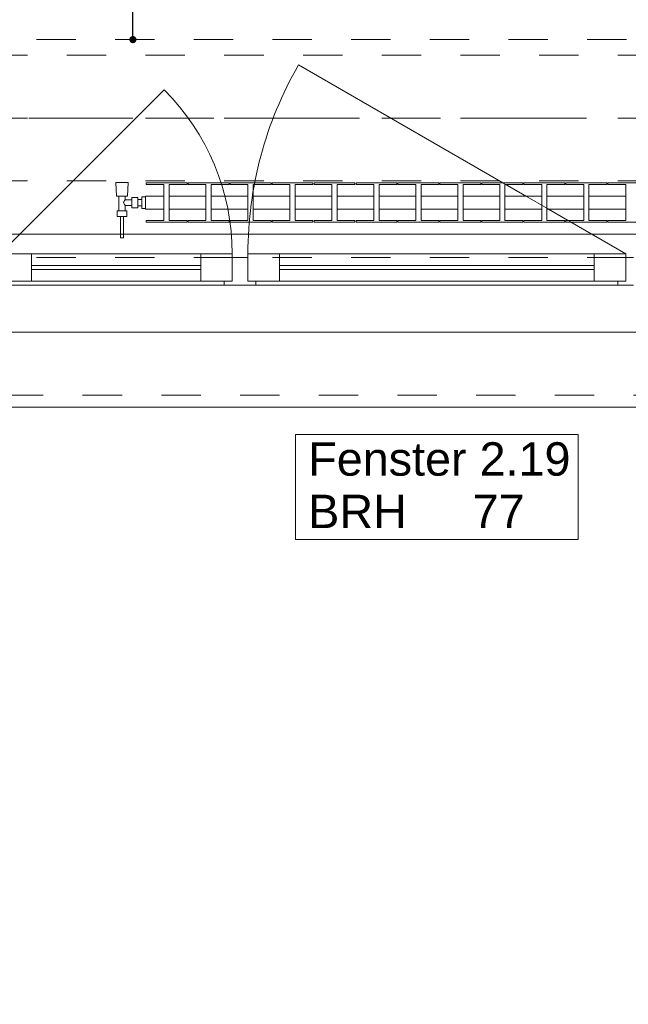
# Model space of a CAD drawing. Header units: metres. Extents: x -4 to 100, y -11 to 17.
# Tile 9 of 256: x 1.26 to 2.81, y -1.7 to 0.8. Entities that reach past the tile are written whole.
import ezdxf

# ---------------------------------------------------------------- set-up
doc = ezdxf.new("R2010")
doc.units = ezdxf.units.M
doc.header["$MEASUREMENT"] = 0
for name, pattern in [('Achse', [0.2, 0.1, -0.05, 0, -0.05]), ('Strichlinie doppelt', [0.546806, 0.264583, -0.105833, 0.070556, -0.105833]), ('Strichlinie eng', [0.115, 0.075, -0.04]), ('Untersicht', [0.1, 0.075, -0.025]), ('Wipeout_Contour', [1, 0, -1])]:
    doc.linetypes.add(name, pattern=pattern)
for name, color, linetype in [('152 - Bemaßung_ Beschriftung.Ausbau', 7, 'Continuous'), ('451 - Universal.Achsen Raster', 7, 'Continuous'), ('603 - Struktur.Bodenplatte_ Decke Roh', 7, 'Continuous'), ('604 - Struktur.Wand Aussen', 7, 'Continuous'), ('608 - Struktur.Träger', 7, 'Continuous'), ('650 - Abdeckung.Fußboden Aufbau', 7, 'Continuous'), ('801 - HKLSE.Heizung_ Klima_ Lüftung', 7, 'Continuous'), ('Neubau_152 - Bemaßung_ Beschriftung.Ausbau', 7, 'Continuous'), ('Neubau_653 - Abdeckung.TB Verkofferung', 7, 'Continuous')]:
    doc.layers.add(name, color=color, linetype=linetype)
doc.styles.add('ERSTELLTER_STIL_2', font='txt')
doc.dimstyles.new('ERSTELLTER_STIL__3', dxfattribs={"dimtxt": 0.1, "dimasz": 0.0532, "dimexe": 0.18, "dimexo": 0.0625, "dimgap": 0, "dimtad": 1, "dimzin": 0, "dimdsep": 46, "dimtxsty": 'ERSTELLTER_STIL_2', "dimblk": 'ARROWHEAD_2', "dimblk1": 'ARROWHEAD_2', "dimblk2": 'ARROWHEAD_2', "dimcen": 0.09, "dimse1": 1, "dimse2": 1, "dimclrd": 7, "dimclre": 7, "dimclrt": 7, "dimazin": 0, "dimtfac": 1, "dimtdec": 4, "dimtmove": 0, "dimatfit": 3, "dimfxl": 1, "dimtolj": 1, "dimtzin": 0, "dimarcsym": 0})
doc.dimstyles.new('ERSTELLTER_STIL__5', dxfattribs={"dimtxt": 0.1, "dimasz": 0.0532, "dimexe": 0.18, "dimexo": 0.0625, "dimgap": 0, "dimtad": 1, "dimtih": 1, "dimtoh": 1, "dimzin": 0, "dimdsep": 46, "dimtxsty": 'ERSTELLTER_STIL_2', "dimblk": 'ARROWHEAD_2', "dimblk1": 'ARROWHEAD_2', "dimblk2": 'ARROWHEAD_2', "dimcen": 0.09, "dimse1": 1, "dimse2": 1, "dimclrd": 7, "dimclre": 7, "dimclrt": 7, "dimazin": 0, "dimtfac": 1, "dimtdec": 4, "dimtmove": 0, "dimatfit": 3, "dimfxl": 1, "dimtolj": 1, "dimtzin": 0, "dimarcsym": 0})
doc.dimstyles.new('ERSTELLTER_STIL__8', dxfattribs={"dimtxt": 0.18, "dimasz": 0.03648, "dimexe": 0.18, "dimexo": 0.0625, "dimgap": 0, "dimtad": 0, "dimtih": 1, "dimtoh": 1, "dimdec": 4, "dimzin": 0, "dimdsep": 46, "dimcen": 0.09, "dimadec": 0, "dimazin": 0, "dimtfac": 1, "dimtdec": 4, "dimtmove": 0, "dimatfit": 3, "dimldrblk": 'ARROWHEAD_11', "dimfxl": 1, "dimtolj": 1, "dimtzin": 0, "dimarcsym": 0})

# ---------------------------------------------------------------- blocks, each defined once
blk = doc.blocks.new('ARROWHEAD_11')
at = {"color": 0, "linetype": 'Continuous', "lineweight": 0}
blk.add_line((0, 0), (-1, 0), dxfattribs=at)
at = {"color": 0, "linetype": 'Continuous', "lineweight": 0, "const_width": 0.25, "flags": 128}
blk.add_lwpolyline([(-0.125, 0, 1), (0.125, 0, 1)], format="xyb", close=True, dxfattribs=at)
blk = doc.blocks.new('*D420')
at = {"layer": '152 - Bemaßung_ Beschriftung.Ausbau', "color": 7, "linetype": 'Continuous', "lineweight": 5}
for p, q in [((-1.71, 5.8927), (-1.64, 5.8523)), ((-1.675, 0.245), (-1.675, 5.8725)), ((-1.71, 0.2652), (-1.64, 0.2248)), ((-1.6225, 0.245), (-1.7275, 0.245)), ((-1.675, 0.005), (-1.675, 0.245))]:
    blk.add_line(p, q, dxfattribs=at)
at = {"layer": '152 - Bemaßung_ Beschriftung.Ausbau', "color": 7, "lineweight": 5, "char_height": 0.1, "attachment_point": 7, "rotation": 90, "style": 'ERSTELLTER_STIL_2'}
for s, insert in [('\\A1;{\\pql;\\fArial|b0|i0|c0|p38;15}', (-1.695, 5.7005)), ('\\A1;{\\pql;\\fArial|b0|i0|c0|p38;5,62\\fArial|b0|i0|c0|p38;\\A1{\\H.66x;\\S75^  ;}}', (-1.6756, 2.7997))]:
    blk.add_mtext(s, dxfattribs=dict(at, insert=insert))
blk = doc.blocks.new('ARROWHEAD_2')
at = {"color": 0, "linetype": 'Continuous', "lineweight": 0}
for p, q in [((-0.378, -0.655), (0.378, 0.655)), ((0, 0), (-1, 0))]:
    blk.add_line(p, q, dxfattribs=at)
blk = doc.blocks.new('*D421')
at = {"layer": '152 - Bemaßung_ Beschriftung.Ausbau', "color": 7, "linetype": 'Continuous', "lineweight": 5}
for p, q in [((-1.71, 6.0427), (-1.64, 6.0023)), ((-1.675, 5.8725), (-1.675, 6.0225)), ((-1.71, 5.8927), (-1.64, 5.8523)), ((-1.6225, 5.8725), (-1.7275, 5.8725)), ((-1.675, 0.245), (-1.675, 5.8725))]:
    blk.add_line(p, q, dxfattribs=at)
blk = doc.blocks.new('*D442')
at = {"layer": '152 - Bemaßung_ Beschriftung.Ausbau', "color": 7, "linetype": 'Continuous', "lineweight": 5}
for p, q in [((0.0052, -4.025), (-0.0352, -4.095)), ((1.1402, -4.025), (1.0998, -4.095)), ((1.12, -4.1125), (1.12, -4.0075)), ((-0.015, -4.06), (1.12, -4.06)), ((1.12, -4.06), (3.52, -4.06))]:
    blk.add_line(p, q, dxfattribs=at)
at = {"layer": '152 - Bemaßung_ Beschriftung.Ausbau', "color": 7, "lineweight": 5, "insert": (0.3944, -4.0594), "char_height": 0.1, "attachment_point": 7, "style": 'ERSTELLTER_STIL_2'}
blk.add_mtext('\\A1;{\\pql;\\fArial|b0|i0|c0|p38;1,13\\fArial|b0|i0|c0|p38;\\A1{\\H.66x;\\S5^  ;}}', dxfattribs=at)
blk = doc.blocks.new('*D443')
at = {"layer": '152 - Bemaßung_ Beschriftung.Ausbau', "color": 7, "linetype": 'Continuous', "lineweight": 5}
for p, q in [((1.1402, -4.025), (1.0998, -4.095)), ((3.5402, -4.025), (3.4998, -4.095)), ((1.12, -4.06), (3.52, -4.06))]:
    blk.add_line(p, q, dxfattribs=at)
at = {"layer": '152 - Bemaßung_ Beschriftung.Ausbau', "color": 7, "lineweight": 5, "char_height": 0.1, "attachment_point": 7, "style": 'ERSTELLTER_STIL_2'}
for s, insert in [('\\A1;{\\pql;\\fArial|b0|i0|c0|p38;2,40}', (2.187, -4.04)), ('\\A1;{\\pql;\\fArial|b0|i0|c0|p38;2,01}', (2.187, -4.18))]:
    blk.add_mtext(s, dxfattribs=dict(at, insert=insert))
blk = doc.blocks.new('*D444')
at = {"layer": '152 - Bemaßung_ Beschriftung.Ausbau', "color": 7, "linetype": 'Continuous', "lineweight": 5}
for p, q in [((3.5402, -4.025), (3.4998, -4.095)), ((3.52, -4.1125), (3.52, -4.0075)), ((4.7402, -4.025), (4.6998, -4.095)), ((4.72, -4.1125), (4.72, -4.0075)), ((1.12, -4.06), (3.52, -4.06)), ((3.52, -4.06), (4.72, -4.06)), ((4.72, -4.06), (7.12, -4.06))]:
    blk.add_line(p, q, dxfattribs=at)
at = {"layer": '152 - Bemaßung_ Beschriftung.Ausbau', "color": 7, "lineweight": 5, "insert": (3.987, -4.04), "char_height": 0.1, "attachment_point": 7, "style": 'ERSTELLTER_STIL_2'}
blk.add_mtext('\\A1;{\\pql;\\fArial|b0|i0|c0|p38;1,20}', dxfattribs=at)
blk = doc.blocks.new('*D479')
at = {"layer": '152 - Bemaßung_ Beschriftung.Ausbau', "color": 7, "linetype": 'Continuous', "lineweight": 5}
for p, q in [((0.225, -4.6125), (0.225, -4.5075)), ((4.045, -4.6125), (4.045, -4.5075)), ((0.2452, -4.525), (0.2048, -4.595)), ((4.0652, -4.525), (4.0248, -4.595)), ((-0.015, -4.56), (0.225, -4.56)), ((0.225, -4.56), (4.045, -4.56)), ((4.045, -4.56), (4.195, -4.56))]:
    blk.add_line(p, q, dxfattribs=at)
at = {"layer": '152 - Bemaßung_ Beschriftung.Ausbau', "color": 7, "lineweight": 5, "char_height": 0.1, "attachment_point": 7, "style": 'ERSTELLTER_STIL_2'}
for s, insert in [('\\A1;{\\pql;\\fArial|b0|i0|c0|p38;3,82}', (1.9261, -4.54)), ('\\A1;{\\pql;\\fArial|b0|i0|c0|p38;15}', (3.873, -4.54))]:
    blk.add_mtext(s, dxfattribs=dict(at, insert=insert))
blk = doc.blocks.new('*D522')
at = {"layer": '152 - Bemaßung_ Beschriftung.Ausbau', "color": 7, "linetype": 'Continuous', "lineweight": 5}
for p, q in [((0.68, -5.1125), (0.68, -5.0075)), ((3.98, -5.1125), (3.98, -5.0075)), ((0.7002, -5.025), (0.6598, -5.095)), ((4.0002, -5.025), (3.9598, -5.095)), ((0.38, -5.06), (0.68, -5.06)), ((0.68, -5.06), (3.98, -5.06)), ((3.98, -5.06), (4.28, -5.06))]:
    blk.add_line(p, q, dxfattribs=at)
at = {"layer": '152 - Bemaßung_ Beschriftung.Ausbau', "color": 7, "lineweight": 5, "insert": (2.197, -5.04), "char_height": 0.1, "attachment_point": 7, "style": 'ERSTELLTER_STIL_2'}
blk.add_mtext('\\A1;{\\pql;\\fArial|b0|i0|c0|p38;3,30}', dxfattribs=at)
blk = doc.blocks.new('*D562')
at = {"layer": '152 - Bemaßung_ Beschriftung.Ausbau', "color": 7, "linetype": 'Continuous', "lineweight": 5}
for p, q in [((-0.165, -6.1125), (-0.165, -6.0075)), ((62.425, -6.1125), (62.425, -6.0075)), ((-0.1448, -6.025), (-0.1852, -6.095)), ((62.4048, -6.095), (62.4452, -6.025)), ((-0.1992, -6.06), (-0.165, -6.06)), ((-0.165, -6.06), (62.425, -6.06)), ((62.425, -6.06), (62.4593, -6.06))]:
    blk.add_line(p, q, dxfattribs=at)
at = {"layer": '152 - Bemaßung_ Beschriftung.Ausbau', "color": 7, "lineweight": 5, "insert": (30.959, -6.04), "char_height": 0.1, "attachment_point": 7, "style": 'ERSTELLTER_STIL_2'}
blk.add_mtext('\\A1;{\\pql;\\fArial|b0|i0|c0|p38;62,59}', dxfattribs=at)
blk = doc.blocks.new('*D747')
at = {"layer": '152 - Bemaßung_ Beschriftung.Ausbau', "color": 7, "linetype": 'Continuous', "lineweight": 5}
for p, q in [((-0.165, -5.6125), (-0.165, -5.5075)), ((43.74, -5.6125), (43.74, -5.5075)), ((-0.1448, -5.525), (-0.1852, -5.595)), ((43.7602, -5.525), (43.7198, -5.595)), ((-0.1992, -5.56), (-0.165, -5.56)), ((-0.165, -5.56), (43.74, -5.56)), ((43.74, -5.56), (43.89, -5.56))]:
    blk.add_line(p, q, dxfattribs=at)
at = {"layer": '152 - Bemaßung_ Beschriftung.Ausbau', "color": 7, "lineweight": 5, "char_height": 0.1, "attachment_point": 7, "style": 'ERSTELLTER_STIL_2'}
for s, insert in [('\\A1;{\\pql;\\fArial|b0|i0|c0|p38;43,90\\fArial|b0|i0|c0|p38;\\A1{\\H.66x;\\S5^  ;}}', (21.5915, -5.5594)), ('\\A1;{\\pql;\\fArial|b0|i0|c0|p38;15}', (43.7399, -5.5505))]:
    blk.add_mtext(s, dxfattribs=dict(at, insert=insert))

msp = doc.modelspace()

# ---------------------------------------------------------------- linework, layer by layer
at = {"layer": '451 - Universal.Achsen Raster', "color": 160, "linetype": 'Strichlinie doppelt', "lineweight": 9, "true_color": 0x3232ff}
msp.add_line((64.935, 0.55), (-3.175, 0.55), dxfattribs=at)
at = {"layer": '603 - Struktur.Bodenplatte_ Decke Roh', "color": 7, "linetype": 'Continuous', "lineweight": 18, "flags": 128}
msp.add_lwpolyline([(-0.015, 13.695), (-0.015, 0.005), (43.89, 0.005)], dxfattribs=at)
at = {"layer": '604 - Struktur.Wand Aussen', "color": 7, "linetype": 'Continuous', "lineweight": 13}
for p, q in [((1.21, 0.205), (1.29, 0.205)), ((1.29, 0.205), (1.72, 0.205)), ((1.29, 0.205), (1.29, 0.135)), ((1.72, 0.135), (1.72, 0.205)), ((1.72, 0.205), (1.8, 0.205)), ((1.8, 0.205), (1.8, 0.135)), ((1.84, 0.135), (1.84, 0.205)), ((1.84, 0.205), (1.92, 0.205)), ((1.92, 0.205), (2.72, 0.205)), ((1.92, 0.205), (1.92, 0.135)), ((2.72, 0.135), (2.72, 0.205)), ((2.72, 0.205), (2.8, 0.205)), ((2.8, 0.205), (2.8, 0.135)), ((1.8, 0.135), (1.8, 0.195)), ((1.8, 0.195), (1.82, 0.195)), ((1.82, 0.195), (1.84, 0.195)), ((1.84, 0.195), (1.84, 0.135)), ((2.8, 0.135), (2.8, 0.195)), ((2.8, 0.195), (2.82, 0.195)), ((1.29, 0.175), (1.72, 0.175)), ((1.72, 0.165), (1.29, 0.165)), ((1.92, 0.175), (2.72, 0.175)), ((2.72, 0.165), (1.92, 0.165)), ((1.29, 0.135), (1.21, 0.135)), ((1.72, 0.135), (1.29, 0.135)), ((1.8, 0.135), (1.72, 0.135)), ((1.78, 0.125), (1.78, 0.135)), ((1.78, 0.135), (1.8, 0.135)), ((1.84, 0.135), (1.86, 0.135)), ((1.92, 0.135), (1.84, 0.135)), ((1.86, 0.135), (1.86, 0.125)), ((2.72, 0.135), (1.92, 0.135)), ((2.8, 0.135), (2.72, 0.135)), ((2.78, 0.125), (2.78, 0.135)), ((2.78, 0.135), (2.8, 0.135)), ((1.78, 0.125), (1.23, 0.125)), ((1.82, 0.125), (1.78, 0.125)), ((1.86, 0.125), (1.82, 0.125)), ((2.78, 0.125), (1.86, 0.125)), ((2.82, 0.125), (2.78, 0.125))]:
    msp.add_line(p, q, dxfattribs=at)
at = {"layer": '604 - Struktur.Wand Aussen', "color": 7, "linetype": 'Strichlinie eng', "lineweight": 9}
msp.add_line((1.22, -0.155), (3.42, -0.155), dxfattribs=at)
at = {"layer": '604 - Struktur.Wand Aussen', "color": 7, "linetype": 'Continuous', "lineweight": 9}
msp.add_line((1.22, -0.185), (3.42, -0.185), dxfattribs=at)
at = {"layer": '604 - Struktur.Wand Aussen', "color": 7, "linetype": 'Continuous', "lineweight": 9, "flags": 128}
msp.add_lwpolyline([(1.9606, -0.5221), (2.6794, -0.5221), (2.6794, -0.3886), (2.6794, -0.255), (1.9606, -0.255), (1.9606, -0.3886)], close=True, dxfattribs=at)
at = {"layer": '608 - Struktur.Träger', "color": 7, "linetype": 'Untersicht', "lineweight": 13}
msp.add_line((0.38, 0.71), (61.88, 0.71), dxfattribs=at)
at = {"layer": '608 - Struktur.Träger', "color": 7, "linetype": 'Achse', "lineweight": 9}
msp.add_line((0.38, 0.55), (61.88, 0.55), dxfattribs=at)
at = {"layer": '650 - Abdeckung.Fußboden Aufbau', "color": 7, "linetype": 'Continuous', "lineweight": 13, "flags": 128}
msp.add_lwpolyline([(0.2348, 0.71), (0.69, 0.71), (0.69, 0.255), (3.97, 0.255), (3.97, 0.71), (4.045, 0.71), (4.045, 5.8725), (2.7, 5.8725)], dxfattribs=at)
at = {"layer": 'Neubau_653 - Abdeckung.TB Verkofferung', "color": 1, "linetype": 'Untersicht', "lineweight": 9}
for p, q in [((0.7025, 0.7495), (29.33, 0.7495)), ((0.7025, 0.195), (29.33, 0.195))]:
    msp.add_line(p, q, dxfattribs=at)

# ---------------------------------------------------------------- texts
at = {"layer": '604 - Struktur.Wand Aussen', "color": 7, "lineweight": 9, "char_height": 0.085, "style": 'ERSTELLTER_STIL_2'}
for s, insert, attachment_point in [('\\A1;{\\pql;\\pt0;\\fArial|b0|i0|c0|p38;Fenster 2.19}', (1.9932, -0.3608), 7), ('\\A1;{\\pql;\\pt0;\\fArial|b0|i0|c0|p38;}', (2.5399, -0.3886), 1), ('\\A1;{\\pql;\\pt0;\\fArial|b0|i0|c0|p38;BRH}', (1.9932, -0.408), 1), ('\\A1;{\\pql;\\pt0,0.05;\\fArial|b0|i0|c0|p38;77\\fArial|b0|i0|c0|p38;\\A1{\\H.66x;\\S^  ;}\\fArial|b0|i0|c0|p38;\\fArial|b0|i0|c0|p38;\\A1{\\H.66x;\\S^  ;}}', (2.4109, -0.408), 1)]:
    msp.add_mtext(s, dxfattribs=dict(at, insert=insert, attachment_point=attachment_point))

# ---------------------------------------------------------------- dimensions: what is measured, and where the dimension line sits
at = {"layer": '152 - Bemaßung_ Beschriftung.Ausbau', "color": 7, "linetype": 'Continuous', "lineweight": 5}
for base, p1, p2, picture, middle in [((1.12, -4.0599999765), (-0.015, 0.005), (1.12, 0.125), '*D442', (0.6593704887, -3.9899999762)), ((3.52, -4.06), (1.12, 0.125), (3.52, 0.125), '*D443', (2.3169, -3.99)), ((4.72, -4.06), (3.52, 0.125), (4.72, 0.125), '*D444', (4.1169, -3.99)), ((62.425, -6.06), (-0.165, -0.145), (62.425, -0.145), '*D562', (31.127, -5.99)), ((43.7400000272, -5.5599999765), (-0.165, -0.145), (43.7400000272, -0.145), '*D747', (21.8945452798, -5.4899999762))]:
    dim = msp.add_linear_dim(base=base, p1=p1, p2=p2, angle=0, dimstyle='ERSTELLTER_STIL__5', dxfattribs=at)
    dim.commit()
    dim.dimension.update_dxf_attribs({"geometry": picture, "text_midpoint": middle, "dimtype": 160})

# ---------------------------------------------------------------- leaders
at = {"layer": 'Neubau_152 - Bemaßung_ Beschriftung.Ausbau', "color": 1, "linetype": 'Continuous', "lineweight": 13, "annotation_type": 0, "has_hookline": 1, "hookline_direction": 0, "text_width": 0.458}
msp.add_leader([(1.5477, 0.7495), (1.5477, 1.0244), (1.685, 1.0244)], dimstyle='ERSTELLTER_STIL__8', dxfattribs=at)

# ---------------------------------------------------------------- next in the draw order: wipeouts: each hides what was drawn before it
at = {"color": 254, "linetype": 'Wipeout_Contour', "lineweight": 0, "ltscale": 596.627745}
msp.add_wipeout([(1.58, 0.3183), (1.6267, 0.3183), (1.6267, 0.2892), (1.5813, 0.2892), (1.5813, 0.285), (1.6853, 0.285), (1.6853, 0.2892), (1.64, 0.2892), (1.64, 0.3183), (1.7333, 0.3183), (1.7333, 0.2892), (1.688, 0.2892), (1.688, 0.285), (1.792, 0.285), (1.792, 0.2892), (1.7467, 0.2892), (1.7467, 0.3183), (1.84, 0.3183), (1.84, 0.2892), (1.7947, 0.2892), (1.7947, 0.285), (1.8987, 0.285), (1.8987, 0.2892), (1.8533, 0.2892), (1.8533, 0.3183), (1.9467, 0.3183), (1.9467, 0.2892), (1.9013, 0.2892), (1.9013, 0.285), (2.0053, 0.285), (2.0053, 0.2892), (1.96, 0.2892), (1.96, 0.3183), (2.0533, 0.3183), (2.0533, 0.2892), (2.008, 0.2892), (2.008, 0.285), (2.112, 0.285), (2.112, 0.2892), (2.0667, 0.2892), (2.0667, 0.3183), (2.16, 0.3183), (2.16, 0.2892), (2.1147, 0.2892), (2.1147, 0.285), (2.2187, 0.285), (2.2187, 0.2892), (2.1733, 0.2892), (2.1733, 0.3183), (2.2667, 0.3183), (2.2667, 0.2892), (2.2213, 0.2892), (2.2213, 0.285), (2.3253, 0.285), (2.3253, 0.2892), (2.28, 0.2892), (2.28, 0.3183), (2.3733, 0.3183), (2.3733, 0.2892), (2.328, 0.2892), (2.328, 0.285), (2.432, 0.285), (2.432, 0.2892), (2.3867, 0.2892), (2.3867, 0.3183), (2.48, 0.3183), (2.48, 0.2892), (2.4347, 0.2892), (2.4347, 0.285), (2.5387, 0.285), (2.5387, 0.2892), (2.4933, 0.2892), (2.4933, 0.3183), (2.5867, 0.3183), (2.5867, 0.2892), (2.5413, 0.2892), (2.5413, 0.285), (2.6453, 0.285), (2.6453, 0.2892), (2.6, 0.2892), (2.6, 0.3183), (2.6933, 0.3183), (2.6933, 0.2892), (2.648, 0.2892), (2.648, 0.285), (2.752, 0.285), (2.752, 0.2892), (2.7067, 0.2892), (2.7067, 0.3183), (2.8, 0.3183), (2.8, 0.2892), (2.7547, 0.2892), (2.7547, 0.285), (2.8587, 0.285), (2.8587, 0.2892), (2.8133, 0.2892), (2.8133, 0.3183), (2.9067, 0.3183), (2.9067, 0.2892), (2.8613, 0.2892), (2.8613, 0.285), (2.9653, 0.285), (2.9653, 0.2892), (2.92, 0.2892), (2.92, 0.3183), (3.0133, 0.3183), (3.0133, 0.2892), (2.968, 0.2892), (2.968, 0.285), (3.072, 0.285), (3.072, 0.2892), (3.0267, 0.2892), (3.0267, 0.3183), (3.12, 0.3183), (3.12, 0.2892), (3.0747, 0.2892), (3.0747, 0.285), (3.1787, 0.285), (3.1787, 0.2892), (3.1333, 0.2892), (3.1333, 0.3183), (3.18, 0.3183), (3.18, 0.3517), (3.1333, 0.3517), (3.1333, 0.3808), (3.1787, 0.3808), (3.1787, 0.385), (3.0747, 0.385), (3.0747, 0.3808), (3.12, 0.3808), (3.12, 0.3517), (3.0267, 0.3517), (3.0267, 0.3808), (3.072, 0.3808), (3.072, 0.385), (2.968, 0.385), (2.968, 0.3808), (3.0133, 0.3808), (3.0133, 0.3517), (2.92, 0.3517), (2.92, 0.3808), (2.9653, 0.3808), (2.9653, 0.385), (2.8613, 0.385), (2.8613, 0.3808), (2.9067, 0.3808), (2.9067, 0.3517), (2.8133, 0.3517), (2.8133, 0.3808), (2.8587, 0.3808), (2.8587, 0.385), (2.7547, 0.385), (2.7547, 0.3808), (2.8, 0.3808), (2.8, 0.3517), (2.7067, 0.3517), (2.7067, 0.3808), (2.752, 0.3808), (2.752, 0.385), (2.648, 0.385), (2.648, 0.3808), (2.6933, 0.3808), (2.6933, 0.3517), (2.6, 0.3517), (2.6, 0.3808), (2.6453, 0.3808), (2.6453, 0.385), (2.5413, 0.385), (2.5413, 0.3808), (2.5867, 0.3808), (2.5867, 0.3517), (2.4933, 0.3517), (2.4933, 0.3808), (2.5387, 0.3808), (2.5387, 0.385), (2.4347, 0.385), (2.4347, 0.3808), (2.48, 0.3808), (2.48, 0.3517), (2.3867, 0.3517), (2.3867, 0.3808), (2.432, 0.3808), (2.432, 0.385), (2.328, 0.385), (2.328, 0.3808), (2.3733, 0.3808), (2.3733, 0.3517), (2.28, 0.3517), (2.28, 0.3808), (2.3253, 0.3808), (2.3253, 0.385), (2.2213, 0.385), (2.2213, 0.3808), (2.2667, 0.3808), (2.2667, 0.3517), (2.1733, 0.3517), (2.1733, 0.3808), (2.2187, 0.3808), (2.2187, 0.385), (2.1147, 0.385), (2.1147, 0.3808), (2.16, 0.3808), (2.16, 0.3517), (2.0667, 0.3517), (2.0667, 0.3808), (2.112, 0.3808), (2.112, 0.385), (2.008, 0.385), (2.008, 0.3808), (2.0533, 0.3808), (2.0533, 0.3517), (1.96, 0.3517), (1.96, 0.3808), (2.0053, 0.3808), (2.0053, 0.385), (1.9013, 0.385), (1.9013, 0.3808), (1.9467, 0.3808), (1.9467, 0.3517), (1.8533, 0.3517), (1.8533, 0.3808), (1.8987, 0.3808), (1.8987, 0.385), (1.7947, 0.385), (1.7947, 0.3808), (1.84, 0.3808), (1.84, 0.3517), (1.7467, 0.3517), (1.7467, 0.3808), (1.792, 0.3808), (1.792, 0.385), (1.688, 0.385), (1.688, 0.3808), (1.7333, 0.3808), (1.7333, 0.3517), (1.64, 0.3517), (1.64, 0.3808), (1.6853, 0.3808), (1.6853, 0.385), (1.5813, 0.385), (1.5813, 0.3808), (1.6267, 0.3808), (1.6267, 0.3517), (1.58, 0.3517)], dxfattribs=at).dxf.layer = '801 - HKLSE.Heizung_ Klima_ Lüftung'

# ---------------------------------------------------------------- next in the draw order: linework, layer by layer
at = {"layer": '604 - Struktur.Wand Aussen', "color": 7, "linetype": 'Continuous', "lineweight": 9}
msp.add_line((2.8, 0.205), (1.9686, 0.685), dxfattribs=at)
for centre, radius, start, end in [((2.8, 0.205), 0.96, 150, 180), ((1.21, 0.205), 0.59, 0, 45)]:
    msp.add_arc(centre, radius, start, end, dxfattribs=at)
at = {"layer": '801 - HKLSE.Heizung_ Klima_ Lüftung', "color": 7, "linetype": 'Continuous', "lineweight": 5}
for p, q in [((1.6267, 0.2892), (1.6267, 0.3808)), ((1.6853, 0.3808), (1.64, 0.3808)), ((1.64, 0.3808), (1.64, 0.2892)), ((1.6853, 0.385), (1.6853, 0.3808)), ((1.688, 0.385), (1.792, 0.385)), ((1.688, 0.3808), (1.688, 0.385)), ((1.688, 0.385), (1.792, 0.385)), ((1.688, 0.3808), (1.688, 0.385)), ((1.7333, 0.3808), (1.688, 0.3808)), ((1.7333, 0.2892), (1.7333, 0.3808)), ((1.792, 0.3808), (1.7467, 0.3808)), ((1.7467, 0.3808), (1.7467, 0.2892)), ((1.792, 0.385), (1.792, 0.3808)), ((1.792, 0.385), (1.792, 0.3808)), ((1.7947, 0.385), (1.8987, 0.385)), ((1.7947, 0.385), (1.8987, 0.385)), ((1.7947, 0.3808), (1.7947, 0.385)), ((1.84, 0.3808), (1.7947, 0.3808)), ((1.84, 0.2892), (1.84, 0.3808)), ((1.8987, 0.3808), (1.8533, 0.3808)), ((1.8533, 0.3808), (1.8533, 0.2892)), ((1.8987, 0.385), (1.8987, 0.3808)), ((1.8987, 0.385), (1.8987, 0.3808)), ((1.9013, 0.385), (2.0053, 0.385)), ((1.9013, 0.385), (2.0053, 0.385)), ((1.9013, 0.3808), (1.9013, 0.385)), ((1.9467, 0.3808), (1.9013, 0.3808)), ((1.9467, 0.2892), (1.9467, 0.3808)), ((2.0053, 0.3808), (1.96, 0.3808)), ((1.96, 0.3808), (1.96, 0.2892)), ((2.0053, 0.385), (2.0053, 0.3808)), ((2.008, 0.385), (2.112, 0.385)), ((2.008, 0.3808), (2.008, 0.385)), ((2.008, 0.385), (2.112, 0.385)), ((2.008, 0.3808), (2.008, 0.385)), ((2.0533, 0.3808), (2.008, 0.3808)), ((2.0533, 0.2892), (2.0533, 0.3808)), ((2.112, 0.3808), (2.0667, 0.3808)), ((2.0667, 0.3808), (2.0667, 0.2892)), ((2.112, 0.385), (2.112, 0.3808)), ((2.112, 0.385), (2.112, 0.3808)), ((2.1147, 0.385), (2.2187, 0.385)), ((2.1147, 0.385), (2.2187, 0.385)), ((2.1147, 0.3808), (2.1147, 0.385)), ((2.16, 0.3808), (2.1147, 0.3808)), ((2.16, 0.2892), (2.16, 0.3808)), ((2.2187, 0.3808), (2.1733, 0.3808)), ((2.1733, 0.3808), (2.1733, 0.2892)), ((2.2187, 0.385), (2.2187, 0.3808)), ((2.2213, 0.385), (2.3253, 0.385)), ((2.2213, 0.3808), (2.2213, 0.385)), ((2.2213, 0.385), (2.3253, 0.385)), ((2.2213, 0.3808), (2.2213, 0.385)), ((2.2667, 0.3808), (2.2213, 0.3808)), ((2.2667, 0.2892), (2.2667, 0.3808)), ((2.3253, 0.3808), (2.28, 0.3808)), ((2.28, 0.3808), (2.28, 0.2892)), ((2.3253, 0.385), (2.3253, 0.3808)), ((2.328, 0.385), (2.432, 0.385)), ((2.328, 0.385), (2.432, 0.385)), ((2.328, 0.3808), (2.328, 0.385)), ((2.3733, 0.3808), (2.328, 0.3808)), ((2.3733, 0.2892), (2.3733, 0.3808)), ((2.432, 0.3808), (2.3867, 0.3808)), ((2.3867, 0.3808), (2.3867, 0.2892)), ((2.432, 0.385), (2.432, 0.3808)), ((2.432, 0.385), (2.432, 0.3808)), ((2.4347, 0.385), (2.5387, 0.385)), ((2.4347, 0.385), (2.5387, 0.385)), ((2.4347, 0.3808), (2.4347, 0.385)), ((2.48, 0.3808), (2.4347, 0.3808)), ((2.48, 0.2892), (2.48, 0.3808)), ((2.5387, 0.3808), (2.4933, 0.3808)), ((2.4933, 0.3808), (2.4933, 0.2892)), ((2.5387, 0.385), (2.5387, 0.3808)), ((2.5387, 0.385), (2.5387, 0.3808)), ((2.5413, 0.385), (2.6453, 0.385)), ((2.5413, 0.3808), (2.5413, 0.385)), ((2.5413, 0.385), (2.6453, 0.385)), ((2.5413, 0.3808), (2.5413, 0.385)), ((2.5867, 0.3808), (2.5413, 0.3808)), ((2.5867, 0.2892), (2.5867, 0.3808)), ((2.6453, 0.3808), (2.6, 0.3808)), ((2.6, 0.3808), (2.6, 0.2892)), ((2.6453, 0.385), (2.6453, 0.3808)), ((2.648, 0.385), (2.752, 0.385)), ((2.648, 0.385), (2.752, 0.385)), ((2.648, 0.3808), (2.648, 0.385)), ((2.6933, 0.3808), (2.648, 0.3808)), ((2.6933, 0.2892), (2.6933, 0.3808)), ((2.752, 0.3808), (2.7067, 0.3808)), ((2.7067, 0.3808), (2.7067, 0.2892)), ((2.752, 0.385), (2.752, 0.3808)), ((2.7547, 0.385), (2.8587, 0.385)), ((2.7547, 0.385), (2.8587, 0.385)), ((2.7547, 0.3808), (2.7547, 0.385)), ((2.8, 0.3808), (2.7547, 0.3808)), ((2.8, 0.2892), (2.8, 0.3808)), ((1.64, 0.3517), (1.7333, 0.3517)), ((1.7467, 0.3517), (1.84, 0.3517)), ((1.8533, 0.3517), (1.9467, 0.3517)), ((1.96, 0.3517), (2.0533, 0.3517)), ((2.0667, 0.3517), (2.16, 0.3517)), ((2.1733, 0.3517), (2.2667, 0.3517)), ((2.28, 0.3517), (2.3733, 0.3517)), ((2.3867, 0.3517), (2.48, 0.3517)), ((2.4933, 0.3517), (2.5867, 0.3517)), ((2.6, 0.3517), (2.6933, 0.3517)), ((2.7067, 0.3517), (2.8, 0.3517)), ((1.64, 0.3183), (1.7333, 0.3183)), ((1.7467, 0.3183), (1.84, 0.3183)), ((1.8533, 0.3183), (1.9467, 0.3183)), ((1.96, 0.3183), (2.0533, 0.3183)), ((2.0667, 0.3183), (2.16, 0.3183)), ((2.1733, 0.3183), (2.2667, 0.3183)), ((2.28, 0.3183), (2.3733, 0.3183)), ((2.3867, 0.3183), (2.48, 0.3183)), ((2.4933, 0.3183), (2.5867, 0.3183)), ((2.6, 0.3183), (2.6933, 0.3183)), ((2.7067, 0.3183), (2.8, 0.3183)), ((1.64, 0.2892), (1.6853, 0.2892)), ((1.6853, 0.2892), (1.6853, 0.285)), ((1.688, 0.285), (1.688, 0.2892)), ((1.688, 0.285), (1.688, 0.2892)), ((1.688, 0.2892), (1.7333, 0.2892)), ((1.792, 0.285), (1.688, 0.285)), ((1.7467, 0.2892), (1.792, 0.2892)), ((1.792, 0.2892), (1.792, 0.285)), ((1.792, 0.2892), (1.792, 0.285)), ((1.7947, 0.285), (1.7947, 0.2892)), ((1.7947, 0.2892), (1.84, 0.2892)), ((1.8987, 0.285), (1.7947, 0.285)), ((1.8533, 0.2892), (1.8987, 0.2892)), ((1.8987, 0.2892), (1.8987, 0.285)), ((1.8987, 0.2892), (1.8987, 0.285)), ((1.9013, 0.285), (1.9013, 0.2892)), ((1.9013, 0.2892), (1.9467, 0.2892)), ((2.0053, 0.285), (1.9013, 0.285)), ((1.96, 0.2892), (2.0053, 0.2892)), ((2.0053, 0.2892), (2.0053, 0.285)), ((2.008, 0.285), (2.008, 0.2892)), ((2.008, 0.285), (2.008, 0.2892)), ((2.008, 0.2892), (2.0533, 0.2892)), ((2.112, 0.285), (2.008, 0.285)), ((2.0667, 0.2892), (2.112, 0.2892)), ((2.112, 0.2892), (2.112, 0.285)), ((2.112, 0.2892), (2.112, 0.285)), ((2.1147, 0.285), (2.1147, 0.2892)), ((2.1147, 0.2892), (2.16, 0.2892)), ((2.2187, 0.285), (2.1147, 0.285)), ((2.1733, 0.2892), (2.2187, 0.2892)), ((2.2187, 0.2892), (2.2187, 0.285)), ((2.2213, 0.285), (2.2213, 0.2892)), ((2.2213, 0.285), (2.2213, 0.2892)), ((2.2213, 0.2892), (2.2667, 0.2892)), ((2.3253, 0.285), (2.2213, 0.285)), ((2.28, 0.2892), (2.3253, 0.2892)), ((2.3253, 0.2892), (2.3253, 0.285)), ((2.328, 0.285), (2.328, 0.2892)), ((2.328, 0.2892), (2.3733, 0.2892)), ((2.432, 0.285), (2.328, 0.285)), ((2.3867, 0.2892), (2.432, 0.2892)), ((2.432, 0.2892), (2.432, 0.285)), ((2.432, 0.2892), (2.432, 0.285)), ((2.4347, 0.285), (2.4347, 0.2892)), ((2.4347, 0.2892), (2.48, 0.2892)), ((2.5387, 0.285), (2.4347, 0.285)), ((2.4933, 0.2892), (2.5387, 0.2892)), ((2.5387, 0.2892), (2.5387, 0.285)), ((2.5387, 0.2892), (2.5387, 0.285)), ((2.5413, 0.285), (2.5413, 0.2892)), ((2.5413, 0.285), (2.5413, 0.2892)), ((2.5413, 0.2892), (2.5867, 0.2892)), ((2.6453, 0.285), (2.5413, 0.285)), ((2.6, 0.2892), (2.6453, 0.2892)), ((2.6453, 0.2892), (2.6453, 0.285)), ((2.648, 0.285), (2.648, 0.2892)), ((2.648, 0.2892), (2.6933, 0.2892)), ((2.752, 0.285), (2.648, 0.285)), ((2.7067, 0.2892), (2.752, 0.2892)), ((2.752, 0.2892), (2.752, 0.285)), ((2.7547, 0.285), (2.7547, 0.2892)), ((2.7547, 0.2892), (2.8, 0.2892)), ((2.8587, 0.285), (2.7547, 0.285))]:
    msp.add_line(p, q, dxfattribs=at)

# ---------------------------------------------------------------- next in the draw order: wipeouts: each hides what was drawn before it
at = {"color": 254, "linetype": 'Wipeout_Contour', "lineweight": 0, "ltscale": 52.957134}
msp.add_wipeout([(1.58, 0.3497), (1.57, 0.3497), (1.57, 0.343), (1.56, 0.343), (1.56, 0.348), (1.545, 0.348), (1.545, 0.342), (1.528, 0.342), (1.528, 0.351), (1.534, 0.351), (1.536, 0.386), (1.504, 0.386), (1.506, 0.351), (1.512, 0.351), (1.512, 0.314), (1.508, 0.314), (1.508, 0.3), (1.516, 0.3), (1.516, 0.245), (1.524, 0.245), (1.524, 0.3), (1.532, 0.3), (1.532, 0.314), (1.528, 0.314), (1.528, 0.328), (1.545, 0.328), (1.545, 0.322), (1.56, 0.322), (1.56, 0.327), (1.57, 0.327), (1.57, 0.3203), (1.58, 0.3203)], dxfattribs=at).dxf.layer = '801 - HKLSE.Heizung_ Klima_ Lüftung'

# ---------------------------------------------------------------- next in the draw order: linework, layer by layer
at = {"layer": '604 - Struktur.Wand Aussen', "color": 7, "linetype": 'Continuous', "lineweight": 9}
for p, q in [((1.21, 0.205), (1.6272, 0.6222)), ((1.13, 0.255), (3.51, 0.255))]:
    msp.add_line(p, q, dxfattribs=at)
at = {"layer": '604 - Struktur.Wand Aussen', "color": 7, "linetype": 'Strichlinie eng', "lineweight": 9}
msp.add_line((1.13, 0.255), (3.51, 0.255), dxfattribs=at)
at = {"layer": '608 - Struktur.Träger', "color": 7, "linetype": 'Untersicht', "lineweight": 13}
msp.add_line((0.38, 0.39), (61.88, 0.39), dxfattribs=at)
at = {"layer": '801 - HKLSE.Heizung_ Klima_ Lüftung', "color": 7, "linetype": 'Continuous', "lineweight": 5}
for p, q in [((1.5087, 0.386), (1.504, 0.386)), ((1.504, 0.386), (1.5087, 0.386)), ((1.506, 0.351), (1.504, 0.386)), ((1.52, 0.386), (1.5087, 0.386)), ((1.5087, 0.386), (1.52, 0.386)), ((1.5313, 0.386), (1.52, 0.386)), ((1.52, 0.386), (1.5313, 0.386)), ((1.5313, 0.386), (1.536, 0.386)), ((1.536, 0.386), (1.5313, 0.386)), ((1.534, 0.351), (1.536, 0.386)), ((1.5813, 0.385), (1.6853, 0.385)), ((1.5813, 0.3808), (1.5813, 0.385)), ((1.5813, 0.385), (1.6853, 0.385)), ((1.5813, 0.3808), (1.5813, 0.385)), ((1.6267, 0.3808), (1.5813, 0.3808)), ((1.5101, 0.351), (1.506, 0.351)), ((1.52, 0.351), (1.5101, 0.351)), ((1.512, 0.314), (1.512, 0.351)), ((1.5299, 0.351), (1.52, 0.351)), ((1.528, 0.342), (1.528, 0.351)), ((1.534, 0.351), (1.5299, 0.351)), ((1.58, 0.3468), (1.58, 0.3517)), ((1.58, 0.3517), (1.6267, 0.3517)), ((1.5239, 0.335), (1.5253, 0.3379)), ((1.5253, 0.3321), (1.5239, 0.335)), ((1.5258, 0.3389), (1.5263, 0.3399)), ((1.5263, 0.3301), (1.5258, 0.3311)), ((1.5263, 0.3399), (1.528, 0.342)), ((1.528, 0.328), (1.5263, 0.3301)), ((1.528, 0.342), (1.545, 0.342)), ((1.528, 0.314), (1.528, 0.328)), ((1.528, 0.328), (1.545, 0.328)), ((1.545, 0.3415), (1.545, 0.348)), ((1.545, 0.348), (1.56, 0.348)), ((1.545, 0.3285), (1.545, 0.3415)), ((1.545, 0.322), (1.545, 0.3285)), ((1.56, 0.3415), (1.56, 0.348)), ((1.56, 0.343), (1.57, 0.343)), ((1.56, 0.3285), (1.56, 0.3415)), ((1.56, 0.322), (1.56, 0.3285)), ((1.56, 0.327), (1.57, 0.327)), ((1.57, 0.335), (1.57, 0.3497)), ((1.57, 0.3497), (1.58, 0.3497)), ((1.57, 0.3497), (1.58, 0.3497)), ((1.57, 0.335), (1.57, 0.3497)), ((1.57, 0.3497), (1.58, 0.3497)), ((1.57, 0.3497), (1.58, 0.3497)), ((1.57, 0.3407), (1.57, 0.343)), ((1.57, 0.335), (1.57, 0.3407)), ((1.57, 0.3203), (1.57, 0.335)), ((1.57, 0.3203), (1.57, 0.335)), ((1.57, 0.3293), (1.57, 0.335)), ((1.57, 0.327), (1.57, 0.3293)), ((1.58, 0.335), (1.58, 0.3468)), ((1.58, 0.3232), (1.58, 0.335)), ((1.514, 0.314), (1.508, 0.314)), ((1.508, 0.3), (1.508, 0.314)), ((1.526, 0.314), (1.514, 0.314)), ((1.532, 0.314), (1.526, 0.314)), ((1.532, 0.3), (1.532, 0.314)), ((1.545, 0.322), (1.56, 0.322)), ((1.57, 0.3203), (1.58, 0.3203)), ((1.57, 0.3203), (1.58, 0.3203)), ((1.58, 0.3183), (1.58, 0.3232)), ((1.58, 0.3183), (1.6267, 0.3183)), ((1.514, 0.3), (1.508, 0.3)), ((1.526, 0.3), (1.514, 0.3)), ((1.516, 0.245), (1.516, 0.3)), ((1.5172, 0.3), (1.516, 0.3)), ((1.52, 0.3), (1.5172, 0.3)), ((1.5228, 0.3), (1.52, 0.3)), ((1.524, 0.3), (1.5228, 0.3)), ((1.524, 0.245), (1.524, 0.3)), ((1.532, 0.3), (1.526, 0.3)), ((1.5813, 0.285), (1.5813, 0.2892)), ((1.5813, 0.285), (1.5813, 0.2892)), ((1.5813, 0.2892), (1.6267, 0.2892)), ((1.6853, 0.285), (1.5813, 0.285)), ((1.5172, 0.245), (1.516, 0.245)), ((1.52, 0.245), (1.5172, 0.245)), ((1.5228, 0.245), (1.52, 0.245)), ((1.524, 0.245), (1.5228, 0.245))]:
    msp.add_line(p, q, dxfattribs=at)

# ---------------------------------------------------------------- next in the draw order: dimensions: what is measured, and where the dimension line sits
at = {"layer": '152 - Bemaßung_ Beschriftung.Ausbau', "color": 7, "linetype": 'Continuous', "lineweight": 5}
for base, p1, p2, picture, middle in [((-1.675, 6.0225), (5.7662, 5.8725), (5.7662, 6.0225), '*D421', (-1.745, 5.7767)), ((-1.675, 5.8725), (0.225, 0.245), (5.7662, 5.8725), '*D420', (-1.745, 3.1028))]:
    dim = msp.add_linear_dim(base=base, p1=p1, p2=p2, angle=90, dimstyle='ERSTELLTER_STIL__3', dxfattribs=at)
    dim.commit()
    dim.dimension.update_dxf_attribs({"geometry": picture, "text_midpoint": middle, "dimtype": 160, "text_rotation": 90})
for base, p1, p2, picture, middle in [((4.045, -4.56), (0.225, 0.245), (4.045, 3.2912), '*D479', (2.056, -4.49)), ((3.98, -5.06), (0.68, 0.7), (3.98, 0.7), '*D522', (2.3268, -4.99))]:
    dim = msp.add_linear_dim(base=base, p1=p1, p2=p2, angle=0, dimstyle='ERSTELLTER_STIL__5', dxfattribs=at)
    dim.commit()
    dim.dimension.update_dxf_attribs({"geometry": picture, "text_midpoint": middle, "dimtype": 160})

doc.saveas('drawing.dxf')
